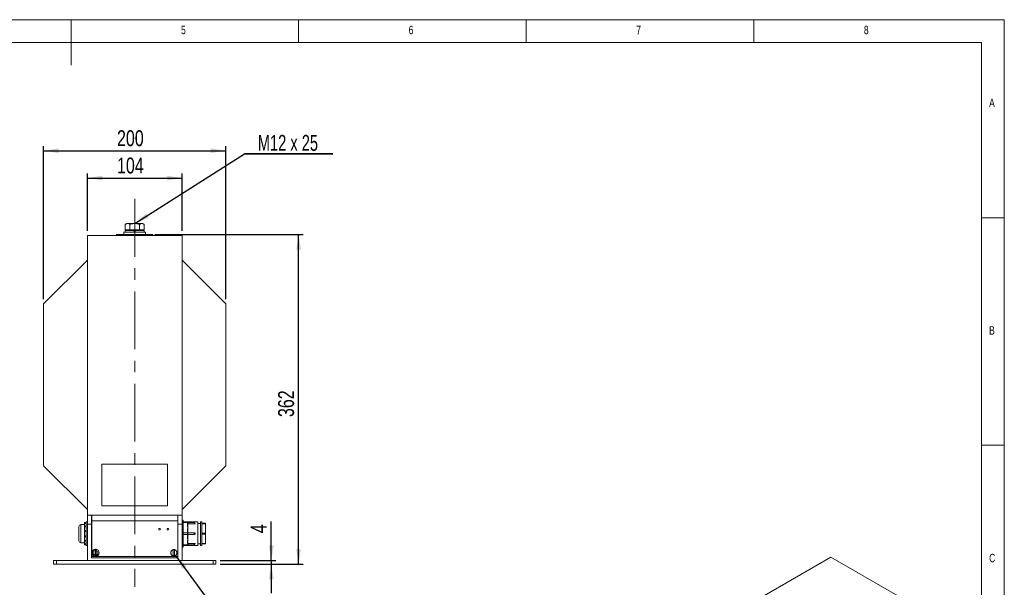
# Model space of a CAD drawing. Header units: millimetres. Extents: x 5 to 531, y 5 to 292.
# Tile 8 of 9: x 199 to 415, y 167 to 292. Entities that reach past the tile are written whole.
import ezdxf

# ---------------------------------------------------------------- set-up
doc = ezdxf.new("R2010")
doc.units = ezdxf.units.MM
doc.linetypes.add('CENTERX2', pattern=[20.32, 12.7, -2.54, 2.54, -2.54])
doc.layers.add('HLADINA0', color=7, linetype='Continuous')
doc.styles.add('SLDTEXTSTYLE0', font='TXT', dxfattribs={"width": 0.75})
doc.styles.add('SLDTEXTSTYLE9', font='TXT', dxfattribs={"width": 0.6875})
doc.dimstyles.new('SLDDIMSTYLE0', dxfattribs={"dimtxt": 3.5, "dimasz": 3.302, "dimexe": 0, "dimexo": 0.0625, "dimgap": 0.875, "dimtad": 1, "dimlfac": 5, "dimrnd": 1e-09, "dimzin": 12, "dimdsep": 46, "dimtxsty": 'SLDTEXTSTYLE0', "dimsah": 1, "dimcen": 0.09, "dimadec": 0, "dimazin": 3, "dimtfac": 1, "dimtofl": 0, "dimtmove": 0, "dimatfit": 3, "dimfxl": 1, "dimfrac": 2, "dimtolj": 1, "dimtzin": 12, "dimarcsym": 0})
doc.dimstyles.new('SLDDIMSTYLE1', dxfattribs={"dimtxt": 3.5, "dimasz": 3.302, "dimexe": 0, "dimexo": 0.0625, "dimgap": 0.875, "dimtad": 1, "dimlfac": 5, "dimrnd": 1e-09, "dimzin": 12, "dimdsep": 46, "dimtxsty": 'SLDTEXTSTYLE0', "dimsah": 1, "dimcen": 0.09, "dimadec": 0, "dimazin": 3, "dimtfac": 1, "dimtmove": 0, "dimatfit": 0, "dimfxl": 1, "dimfrac": 2, "dimtolj": 1, "dimtzin": 12, "dimarcsym": 0})
doc.dimstyles.new('SLDDIMSTYLE2', dxfattribs={"dimtxt": 0.18, "dimasz": 3.302, "dimexe": 0, "dimexo": 0.0625, "dimgap": 0, "dimtad": 0, "dimtih": 1, "dimtoh": 1, "dimdec": 0, "dimrnd": 1e-09, "dimzin": 0, "dimdsep": 46, "dimtxsty": 'Standard', "dimsah": 1, "dimcen": 0.09, "dimadec": 0, "dimazin": 0, "dimtfac": 3.302, "dimtdec": 0, "dimtofl": 0, "dimtmove": 0, "dimatfit": 3, "dimfxl": 1, "dimfrac": 2, "dimtolj": 1, "dimtzin": 0, "dimarcsym": 0})

# ---------------------------------------------------------------- blocks, each defined once
blk = doc.blocks.new('_D_12')
at = {"layer": 'HLADINA0'}
for p, q in [((253.99, 173.19), (253.99, 181.76)), ((242.79, 173.19), (254.99, 173.19)), ((253.99, 173.19), (253.99, 172.39)), ((242.79, 172.39), (254.99, 172.39)), ((253.99, 172.39), (253.99, 166.04))]:
    blk.add_line(p, q, dxfattribs=at)
for points in [[(253.99, 173.19), (254.5, 176.49), (253.48, 176.49)], [(253.99, 172.39), (253.48, 169.09), (254.5, 169.09)]]:
    blk.add_solid(points, dxfattribs=at)
at = {"layer": 'HLADINA0', "insert": (249.48, 179.18), "char_height": 3.5, "attachment_point": 1, "rotation": 90, "style": 'SLDTEXTSTYLE0'}
blk.add_mtext('4', dxfattribs=at)
blk = doc.blocks.new('_D_13')
at = {"layer": 'HLADINA0'}
for p, q in [((228.39, 244.79), (260.99, 244.79)), ((259.99, 172.39), (259.99, 244.79)), ((242.79, 172.39), (260.99, 172.39))]:
    blk.add_line(p, q, dxfattribs=at)
for points in [[(259.99, 244.79), (259.48, 241.49), (260.5, 241.49)], [(259.99, 172.39), (260.5, 175.69), (259.48, 175.69)]]:
    blk.add_solid(points, dxfattribs=at)
at = {"layer": 'HLADINA0', "insert": (255.48, 204.71), "char_height": 3.5, "attachment_point": 1, "rotation": 90, "style": 'SLDTEXTSTYLE0'}
blk.add_mtext('362', dxfattribs=at)
blk = doc.blocks.new('_D_14')
at = {"layer": 'HLADINA0'}
for p, q in [((213.59, 245.59), (213.59, 258.21)), ((234.39, 245.59), (234.39, 258.21)), ((213.59, 257.21), (234.39, 257.21))]:
    blk.add_line(p, q, dxfattribs=at)
for points in [[(213.59, 257.21), (216.89, 256.7), (216.89, 257.72)], [(234.39, 257.21), (231.09, 257.72), (231.09, 256.7)]]:
    blk.add_solid(points, dxfattribs=at)
at = {"layer": 'HLADINA0', "insert": (220.11, 261.72), "char_height": 3.5, "attachment_point": 1, "style": 'SLDTEXTSTYLE0'}
blk.add_mtext('104', dxfattribs=at)
blk = doc.blocks.new('_D_15')
at = {"layer": 'HLADINA0'}
for p, q in [((203.99, 230.59), (203.99, 264.21)), ((243.99, 230.59), (243.99, 264.21)), ((203.99, 263.21), (243.99, 263.21))]:
    blk.add_line(p, q, dxfattribs=at)
for points in [[(203.99, 263.21), (207.29, 262.7), (207.29, 263.72)], [(243.99, 263.21), (240.69, 263.72), (240.69, 262.7)]]:
    blk.add_solid(points, dxfattribs=at)
at = {"layer": 'HLADINA0', "insert": (220.11, 267.72), "char_height": 3.5, "attachment_point": 1, "style": 'SLDTEXTSTYLE0'}
blk.add_mtext('200', dxfattribs=at)
blk = doc.blocks.new('SW_NOTE_5')
at = {"layer": 'HLADINA0', "color": 0}
for p, q in [((0, 0), (19.39, 0)), ((19.39, 0), (0, 0)), ((0, 0), (19.39, 0)), ((19.39, 0), (0, 0)), ((0, 0), (19.39, 0)), ((19.39, 0), (0, 0))]:
    blk.add_line(p, q, dxfattribs=at)
at = {"layer": 'HLADINA0', "color": 0, "insert": (9.5, 4.16), "char_height": 3.5, "attachment_point": 2, "style": 'SLDTEXTSTYLE9'}
blk.add_mtext('M12 x 25', dxfattribs=at)

msp = doc.modelspace()

# ---------------------------------------------------------------- linework, layer by layer
at = {"color": 7, "linetype": 'Continuous', "lineweight": 0}
for p, q in [((415, 292), (5, 292)), ((210, 292), (210, 282)), ((260, 287), (260, 292)), ((310, 292), (310, 287)), ((360, 287), (360, 292)), ((415, 5), (415, 292)), ((410, 287), (10, 287)), ((410, 287), (410, 10)), ((415, 248.5), (410, 248.5)), ((410, 198.5), (415, 198.5))]:
    msp.add_line(p, q, dxfattribs=at)
at = {"color": 7, "linetype": 'Continuous', "lineweight": 15}
for p, q in [((222.1893, 247.2072), (221.9109, 247.0465)), ((221.9109, 245.8272), (221.9109, 247.0465)), ((222.4305, 247.2072), (222.1893, 247.2072)), ((223.9893, 247.2072), (222.4305, 247.2072)), ((222.9501, 245.8272), (222.9501, 247.0465)), ((223.9893, 247.2072), (225.5482, 247.2072)), ((225.0285, 245.8272), (225.0285, 247.0465)), ((225.7893, 247.2072), (225.5482, 247.2072)), ((226.0678, 247.0465), (225.7893, 247.2072)), ((226.0678, 245.8272), (226.0678, 247.0465)), ((234.3893, 244.5872), (213.5893, 244.5872)), ((213.5893, 244.5872), (213.5893, 183.1872)), ((220.5893, 244.6872), (219.9893, 244.6872)), ((219.9893, 244.5872), (219.9893, 244.6872)), ((220.0893, 244.7872), (220.5893, 244.7872)), ((220.5893, 244.6872), (220.5893, 244.7872)), ((220.5893, 244.7872), (227.3893, 244.7872)), ((227.3893, 244.6872), (220.5893, 244.6872)), ((220.5893, 244.6872), (220.5893, 244.5872)), ((221.5893, 245.2872), (221.5893, 244.7872)), ((223.9893, 245.2872), (221.5893, 245.2872)), ((221.8793, 245.7072), (221.8793, 245.2872)), ((223.8843, 245.7072), (221.8793, 245.7072)), ((222.4305, 245.8272), (221.9109, 245.8272)), ((222.1893, 245.8272), (222.1893, 245.7072)), ((222.9501, 245.8272), (222.4305, 245.8272)), ((223.9893, 245.8272), (222.9501, 245.8272)), ((223.8843, 245.7072), (223.8843, 245.2872)), ((224.0943, 245.7072), (223.8843, 245.7072)), ((224.0943, 245.5872), (223.8843, 245.5872)), ((225.0285, 245.8272), (223.9893, 245.8272)), ((226.3893, 245.2872), (223.9893, 245.2872)), ((224.0943, 245.2872), (224.0943, 245.7072)), ((226.0993, 245.7072), (224.0943, 245.7072)), ((225.5482, 245.8272), (225.0285, 245.8272)), ((226.0678, 245.8272), (225.5482, 245.8272)), ((225.7893, 245.7072), (225.7893, 245.8272)), ((226.0993, 245.2872), (226.0993, 245.7072)), ((226.3893, 244.7872), (226.3893, 245.2872)), ((227.3893, 244.7872), (227.8893, 244.7872)), ((227.3893, 244.6872), (227.3893, 244.7872)), ((227.9893, 244.6872), (227.3893, 244.6872)), ((227.3893, 244.5872), (227.3893, 244.6872)), ((227.9893, 244.6872), (227.9893, 244.5872)), ((234.3893, 244.5872), (234.3893, 183.1872)), ((234.4113, 244.2872), (234.3893, 244.2872)), ((234.4113, 244.2872), (234.4113, 239.2872)), ((234.4313, 242.8645), (234.4113, 242.8645)), ((234.4313, 242.8372), (234.4113, 242.8372)), ((234.4313, 240.7372), (234.4313, 242.8372)), ((234.4313, 240.7372), (234.4113, 240.7372)), ((234.4313, 240.7328), (234.4113, 240.7328)), ((203.9893, 229.5872), (213.5893, 239.1872)), ((234.3893, 239.2872), (234.4113, 239.2872)), ((234.3893, 239.1872), (243.9893, 229.5872)), ((203.9893, 193.9872), (203.9893, 229.5872)), ((243.9893, 229.5872), (243.9893, 193.9872)), ((213.5893, 184.3872), (203.9893, 193.9872)), ((231.1893, 194.3872), (216.7893, 194.3872)), ((216.7893, 194.3872), (216.7893, 185.1872)), ((231.1893, 185.1872), (231.1893, 194.3872)), ((243.9893, 193.9872), (234.3893, 184.3872)), ((216.7893, 185.1872), (231.1893, 185.1872)), ((213.5893, 181.6872), (213.3293, 181.6872)), ((213.3293, 181.6872), (213.3293, 176.4872)), ((213.5893, 183.1872), (214.4893, 183.1872)), ((213.5893, 181.1872), (213.5893, 183.1872)), ((214.4893, 183.1872), (214.4893, 181.1872)), ((214.4893, 183.1872), (214.5493, 183.1872)), ((214.4893, 182.3872), (214.5493, 182.3872)), ((214.5493, 183.1872), (233.4293, 183.1872)), ((214.5493, 181.8872), (214.5493, 183.1872)), ((214.5493, 174.0872), (214.5493, 181.8872)), ((214.5493, 181.8872), (233.4293, 181.8872)), ((233.4293, 181.8872), (233.4293, 183.1872)), ((233.4293, 183.1872), (233.4893, 183.1872)), ((233.4293, 182.3872), (233.4893, 182.3872)), ((233.4293, 174.0872), (233.4293, 181.8872)), ((233.4893, 183.1872), (234.3893, 183.1872)), ((233.4893, 181.1872), (233.4893, 183.1872)), ((234.3893, 183.1872), (234.3893, 181.1872)), ((234.6693, 182.0872), (234.3893, 182.0872)), ((234.6693, 182.0872), (234.6693, 176.0872)), ((235.5693, 181.6853), (234.6693, 181.6853)), ((235.5693, 181.5121), (235.5693, 181.6853)), ((237.8693, 181.6853), (235.6693, 181.6853)), ((235.6693, 181.6853), (235.6693, 181.5853)), ((237.8693, 181.6853), (237.8693, 176.4891)), ((211.7293, 177.4872), (211.7293, 180.6872)), ((212.9293, 181.0872), (212.1293, 181.0872)), ((212.1293, 181.0872), (212.1293, 177.0872)), ((213.3293, 181.5735), (212.9293, 181.5735)), ((212.9293, 181.3074), (212.9293, 181.5735)), ((213.3293, 181.3074), (212.9293, 181.3074)), ((212.9293, 180.7115), (212.9293, 181.3074)), ((213.3293, 180.7115), (212.9293, 180.7115)), ((212.9293, 180.7115), (212.9293, 180.5711)), ((213.3293, 180.5803), (212.9293, 180.5803)), ((212.9293, 179.7519), (212.9293, 180.5803)), ((213.3293, 179.7519), (212.9293, 179.7519)), ((212.9293, 179.7519), (212.9293, 179.5601)), ((212.9293, 179.5601), (213.3293, 179.5601)), ((212.9293, 178.6143), (212.9293, 179.5601)), ((214.4893, 181.1872), (213.5893, 181.1872)), ((213.5893, 173.1872), (213.5893, 181.1872)), ((214.4893, 181.1872), (214.4893, 173.7872)), ((214.5493, 181.1872), (214.4893, 181.1872)), ((233.4893, 181.1872), (233.4293, 181.1872)), ((233.4893, 173.7872), (233.4893, 181.1872)), ((234.3893, 181.1872), (233.4893, 181.1872)), ((234.3893, 181.1872), (234.3893, 173.1872)), ((235.5693, 181.5121), (234.6693, 181.5121)), ((235.5693, 181.0045), (235.5693, 181.5121)), ((235.5693, 179.2604), (235.5693, 179.768)), ((235.6693, 181.5853), (235.6693, 181.4389)), ((237.0693, 181.5372), (235.6693, 181.5372)), ((235.6693, 181.4389), (235.6693, 180.9545)), ((235.6693, 181.2306), (237.0693, 181.2306)), ((235.6693, 180.9545), (235.6693, 180.3863)), ((235.6693, 180.3863), (235.6693, 179.718)), ((235.6693, 179.718), (235.6693, 179.2336)), ((237.0693, 181.2306), (237.0693, 181.5372)), ((238.4693, 181.2872), (237.8693, 181.2872)), ((238.7693, 181.6584), (238.4693, 181.6584)), ((238.4693, 179.0872), (238.4693, 181.6584)), ((238.7693, 181.356), (238.7693, 181.6584)), ((238.7693, 181.3572), (239.5293, 181.3572)), ((238.7693, 181.3519), (238.7693, 181.356)), ((238.7693, 181.3139), (238.7693, 181.3519)), ((239.5293, 181.3519), (238.7693, 181.3519)), ((238.7693, 181.276), (238.7693, 181.3139)), ((238.7693, 181.2694), (238.7693, 181.276)), ((238.7693, 181.276), (239.5293, 181.276)), ((238.7693, 179.1738), (238.7693, 181.2694)), ((239.5293, 181.2613), (238.7693, 181.2613)), ((239.5293, 181.3572), (239.5293, 181.3519)), ((239.5293, 181.276), (239.5293, 181.3519)), ((239.5293, 181.276), (239.5293, 181.2613)), ((239.5293, 179.1831), (239.5293, 181.2613)), ((239.5693, 181.3172), (239.5693, 181.2413)), ((239.5693, 181.2413), (239.5693, 179.1631)), ((213.3293, 178.6143), (212.9293, 178.6143)), ((212.9293, 178.6143), (212.9293, 178.4225)), ((212.9293, 178.4225), (213.3293, 178.4225)), ((212.9293, 177.5941), (212.9293, 178.4225)), ((212.9293, 177.6034), (212.9293, 177.463)), ((212.9293, 177.5941), (213.3293, 177.5941)), ((212.9293, 177.463), (213.3293, 177.463)), ((212.9293, 176.8671), (212.9293, 177.463)), ((235.5693, 179.2604), (234.6693, 179.2604)), ((235.5693, 178.914), (234.6693, 178.914)), ((235.5693, 178.914), (235.5693, 179.2604)), ((235.5693, 178.4064), (235.5693, 178.914)), ((237.0693, 179.2872), (235.6693, 179.2872)), ((235.6693, 179.2336), (235.6693, 178.9408)), ((235.6693, 178.9408), (235.6693, 178.4564)), ((235.6693, 178.8872), (237.0693, 178.8872)), ((235.6693, 178.4564), (235.6693, 177.7882)), ((235.6693, 177.7882), (235.6693, 177.22)), ((237.0693, 179.2872), (237.0693, 179.2871)), ((237.0693, 178.8872), (237.0693, 179.2872)), ((237.0693, 178.8874), (237.0693, 178.8872)), ((238.4693, 176.5161), (238.4693, 179.0872)), ((238.7693, 179.1831), (239.5293, 179.1831)), ((238.7693, 179.1631), (238.7693, 179.1738)), ((239.5293, 179.1631), (238.7693, 179.1631)), ((238.7693, 179.0872), (238.7693, 179.1631)), ((238.7693, 179.0113), (238.7693, 179.0872)), ((238.7693, 179.0113), (239.5293, 179.0113)), ((238.7693, 179.0006), (238.7693, 179.0113)), ((238.7693, 176.9051), (238.7693, 179.0006)), ((239.5293, 178.9913), (238.7693, 178.9913)), ((239.5293, 179.1831), (239.5293, 179.1631)), ((239.5293, 179.0113), (239.5293, 179.1631)), ((239.5693, 179.1631), (239.5293, 179.1631)), ((239.5293, 179.0113), (239.5693, 179.0113)), ((239.5293, 179.0113), (239.5293, 178.9913)), ((239.5293, 176.9131), (239.5293, 178.9913)), ((239.5693, 179.1631), (239.5693, 179.0113)), ((239.5693, 179.0113), (239.5693, 176.9331)), ((212.1293, 177.0872), (212.9293, 177.0872)), ((212.9293, 176.8671), (213.3293, 176.8671)), ((212.9293, 176.601), (212.9293, 176.8671)), ((212.9293, 176.601), (213.3293, 176.601)), ((213.3293, 176.4872), (213.5893, 176.4872)), ((215.2693, 175.4118), (215.2693, 174.3627)), ((215.5093, 174.3627), (215.5093, 175.4118)), ((232.4693, 174.2382), (232.4693, 175.5362)), ((232.7093, 174.2382), (232.7093, 175.5362)), ((234.3893, 176.0872), (234.6693, 176.0872)), ((235.5693, 176.6624), (234.6693, 176.6624)), ((235.5693, 176.4891), (234.6693, 176.4891)), ((235.5693, 176.6624), (235.5693, 177.17)), ((235.5693, 176.4891), (235.5693, 176.6624)), ((235.6693, 177.22), (235.6693, 176.7356)), ((237.0693, 176.9438), (235.6693, 176.9438)), ((235.6693, 176.7356), (235.6693, 176.5891)), ((235.6693, 176.6372), (237.0693, 176.6372)), ((235.6693, 176.5891), (235.6693, 176.4891)), ((235.6693, 176.4891), (237.8693, 176.4891)), ((237.0693, 176.6372), (237.0693, 176.9438)), ((237.8693, 176.8872), (238.4693, 176.8872)), ((238.4693, 176.5161), (238.7693, 176.5161)), ((238.7693, 176.9131), (239.5293, 176.9131)), ((238.7693, 176.8985), (238.7693, 176.9051)), ((239.5293, 176.8985), (238.7693, 176.8985)), ((238.7693, 176.8605), (238.7693, 176.8985)), ((238.7693, 176.8226), (238.7693, 176.8605)), ((238.7693, 176.8226), (239.5293, 176.8226)), ((238.7693, 176.8185), (238.7693, 176.8226)), ((238.7693, 176.5161), (238.7693, 176.8185)), ((239.5293, 176.8172), (238.7693, 176.8172)), ((239.5293, 176.9131), (239.5293, 176.8985)), ((239.5293, 176.8226), (239.5293, 176.8985)), ((239.5293, 176.8226), (239.5293, 176.8172)), ((239.5693, 176.9331), (239.5693, 176.8572)), ((206.1893, 172.3872), (206.1893, 173.1872)), ((206.1893, 173.1872), (206.7893, 173.1872)), ((206.7893, 173.1872), (206.7893, 172.3872)), ((206.7893, 173.1872), (213.5893, 173.1872)), ((234.3893, 173.1872), (213.5893, 173.1872)), ((214.4893, 173.7872), (233.4893, 173.7872)), ((214.5493, 174.0872), (233.4293, 174.0872)), ((234.3893, 173.1872), (241.1893, 173.1872)), ((241.1893, 172.3872), (241.1893, 173.1872)), ((241.1893, 173.1872), (241.7893, 173.1872)), ((241.7893, 173.1872), (241.7893, 172.3872)), ((376.8858, 173.9402), (331.2067, 147.5702)), ((391.5936, 165.4495), (376.8858, 173.9402)), ((206.7893, 172.3872), (206.1893, 172.3872)), ((206.7893, 172.3872), (241.1893, 172.3872)), ((241.7893, 172.3872), (241.1893, 172.3872))]:
    msp.add_line(p, q, dxfattribs=at)
at = {"color": 7, "linetype": 'Continuous', "lineweight": 15, "flags": 128}
for points in [[(235.5693, 181.0045), (235.5888, 181.0035), (235.6076, 181.0007), (235.6249, 180.9961), (235.64, 180.9899), (235.6525, 180.9823), (235.6617, 180.9736), (235.6674, 180.9642), (235.6693, 180.9545)], [(235.5693, 179.768), (235.5888, 179.7671), (235.6076, 179.7642), (235.6249, 179.7596), (235.64, 179.7534), (235.6525, 179.7458), (235.6617, 179.7372), (235.6674, 179.7278), (235.6693, 179.718)], [(239.5693, 181.2413), (239.5685, 181.2452), (239.5663, 181.249), (239.5626, 181.2525), (239.5576, 181.2555), (239.5515, 181.258), (239.5446, 181.2598), (239.5371, 181.261), (239.5293, 181.2613)], [(235.5693, 178.4064), (235.5888, 178.4074), (235.6076, 178.4102), (235.6249, 178.4148), (235.64, 178.4211), (235.6525, 178.4286), (235.6617, 178.4373), (235.6674, 178.4467), (235.6693, 178.4564)], [(239.5293, 179.1831), (239.5371, 179.1827), (239.5446, 179.1816), (239.5515, 179.1797), (239.5576, 179.1773), (239.5626, 179.1742), (239.5663, 179.1708), (239.5685, 179.167), (239.5693, 179.1631)], [(239.5693, 179.0113), (239.5685, 179.0074), (239.5663, 179.0037), (239.5626, 179.0002), (239.5576, 178.9972), (239.5515, 178.9947), (239.5446, 178.9929), (239.5371, 178.9917), (239.5293, 178.9913)], [(235.6693, 177.22), (235.6674, 177.2102), (235.6617, 177.2008), (235.6525, 177.1922), (235.64, 177.1846), (235.6249, 177.1784), (235.6076, 177.1738), (235.5888, 177.1709), (235.5693, 177.17)], [(239.5293, 176.9131), (239.5371, 176.9135), (239.5446, 176.9146), (239.5515, 176.9165), (239.5576, 176.919), (239.5626, 176.922), (239.5663, 176.9255), (239.5685, 176.9292), (239.5693, 176.9331)]]:
    msp.add_lwpolyline(points, dxfattribs=at)
at = {"color": 7, "linetype": 'Continuous', "lineweight": 15}
for centre, radius in [((229.4493, 180.0672), 0.19), ((231.2893, 180.0672), 0.19), ((215.3893, 174.8872), 0.8), ((215.3893, 174.8872), 0.7772)]:
    msp.add_circle(centre, radius, dxfattribs=at)
for centre, radius, start, end in [((220.0893, 244.6872), 0.1, 90, 180), ((227.8893, 244.6872), 0.1, 0, 90), ((235.5693, 181.5853), 0.1, 0, 90), ((212.1293, 180.6872), 0.4, 90, 180), ((237.0693, 181.3372), 0.2, 0, 90), ((239.5293, 181.3172), 0.04, 0, 90), ((239.5318, 181.3143), 0.0376, 4.402326, 93.809875), ((239.5318, 181.2385), 0.0376, 4.397705, 93.814495), ((212.1293, 177.4872), 0.4, 180, 270), ((215.3893, 174.8872), 0.5381, 102.886045, 257.113955), ((215.3893, 174.8872), 0.7747, 81.089419, 98.910581), ((215.3893, 174.8872), 0.5381, 282.886045, 77.113955), ((232.5893, 174.8872), 0.7, 99.87089, 260.12911), ((232.5893, 174.8872), 0.66, 100.475682, 259.524318), ((232.5893, 174.8872), 0.7, 80.12911, 99.87089), ((232.5893, 174.8872), 0.7, 279.87089, 80.12911), ((232.5893, 174.8872), 0.66, 280.475682, 79.524318), ((235.5693, 176.5891), 0.1, 270, 0), ((237.0693, 176.8372), 0.2, 270, 0), ((239.5318, 176.936), 0.0376, 266.190125, 355.597674), ((239.5318, 176.8601), 0.0376, 266.185766, 355.597155), ((239.5293, 176.8572), 0.04, 270, 0), ((215.3893, 174.8872), 0.7747, 261.089419, 278.910581), ((232.5893, 174.8872), 0.7, 260.12911, 279.87089)]:
    msp.add_arc(centre, radius, start, end, dxfattribs=at)
for centre, ratio, start_param, end_param in [((235.5693, 181.4389), 0.73205081, 0, 1.57079633), ((235.5693, 179.2336), 0.26794919, 0, 1.57079633), ((235.5693, 178.9408), 0.26794919, 4.71238898, 6.28318531), ((235.5693, 176.7356), 0.73205081, 4.71238898, 6.28318531)]:
    msp.add_ellipse(centre, major_axis=(0.1, 0), ratio=ratio, start_param=start_param, end_param=end_param, dxfattribs=at)
for points, knots in [([(221.9109, 247.0465), (221.9952, 247.0914), (222.1656, 247.1821), (222.3416, 247.1988), (222.4305, 247.2072)], [0, 0, 0, 0, 0.495458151, 1, 1, 1, 1]), ([(222.4305, 247.2072), (222.4428, 247.207), (222.5361, 247.2056), (222.7119, 247.1705), (222.8702, 247.088), (222.9501, 247.0465)], [0, 0, 0, 0, 0.07008968, 0.53078359, 1, 1, 1, 1]), ([(222.9501, 247.0465), (223.0165, 247.0651), (223.3548, 247.1601), (223.7066, 247.1862), (223.9893, 247.2072)], [0, 0, 0, 0, 0.19635281, 1, 1, 1, 1]), ([(223.9893, 247.2072), (224.0668, 247.2056), (224.4184, 247.1984), (224.7613, 247.113), (225.0285, 247.0465)], [0, 0, 0, 0, 0.22036397, 1, 1, 1, 1]), ([(225.0285, 247.0465), (225.1129, 247.0914), (225.2833, 247.1821), (225.4593, 247.1988), (225.5482, 247.2072)], [0, 0, 0, 0, 0.495458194, 1, 1, 1, 1]), ([(225.5482, 247.2072), (225.5605, 247.207), (225.6538, 247.2056), (225.8296, 247.1705), (225.9879, 247.088), (226.0678, 247.0465)], [0, 0, 0, 0, 0.07009087, 0.5307848, 1, 1, 1, 1]), ([(235.6693, 180.3863), (235.669, 180.3875), (235.6349, 180.5351), (235.5829, 180.7396), (235.5723, 180.9467), (235.5693, 181.0045)], [0, 0, 0, 0, 0.00619419, 0.722370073, 1, 1, 1, 1]), ([(235.5693, 179.768), (235.5723, 179.8259), (235.5829, 180.0329), (235.6349, 180.2374), (235.669, 180.385), (235.6693, 180.3863)], [0, 0, 0, 0, 0.27763034, 0.99380378, 1, 1, 1, 1]), ([(237.2693, 181.3372), (237.2671, 181.3259), (237.2627, 181.3031), (237.2284, 181.2711), (237.1778, 181.2462), (237.1215, 181.2326), (237.0842, 181.2312), (237.0693, 181.2306)], [0, 0, 0, 0, 0.21418599, 0.42836918, 0.64276831, 0.85741854, 1, 1, 1, 1]), ([(235.6693, 177.7882), (235.669, 177.7895), (235.6349, 177.937), (235.5829, 178.1416), (235.5723, 178.3486), (235.5693, 178.4064)], [0, 0, 0, 0, 0.0061962, 0.72237063, 1, 1, 1, 1]), ([(235.5693, 177.17), (235.5723, 177.2278), (235.5829, 177.4348), (235.6349, 177.6394), (235.669, 177.7869), (235.6693, 177.7882)], [0, 0, 0, 0, 0.2776309, 0.9938093, 1, 1, 1, 1]), ([(237.0693, 179.2871), (237.0918, 179.2849), (237.1367, 179.2805), (237.1967, 179.2461), (237.2419, 179.1954), (237.2659, 179.1392), (237.2683, 179.102), (237.2693, 179.0872)], [0, 0, 0, 0, 0.214583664, 0.429166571, 0.643822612, 0.858430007, 1, 1, 1, 1]), ([(237.2693, 179.0872), (237.2671, 179.0648), (237.2627, 179.0199), (237.2284, 178.9601), (237.1778, 178.9149), (237.1215, 178.8908), (237.0842, 178.8884), (237.0693, 178.8874)], [0, 0, 0, 0, 0.21418994, 0.42837086, 0.64276572, 0.85741961, 1, 1, 1, 1]), ([(215.2693, 175.6526), (215.2693, 175.6504), (215.2693, 175.6425), (215.2693, 175.612), (215.2693, 175.5532), (215.2693, 175.483), (215.2693, 175.4338), (215.2693, 175.4118)], [0, 0, 0, 0, 0.095168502, 0.33018453, 0.566370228, 0.805131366, 1, 1, 1, 1]), ([(215.5093, 175.4118), (215.5093, 175.4141), (215.5093, 175.4449), (215.5093, 175.504), (215.5093, 175.5765), (215.5093, 175.6309), (215.5093, 175.6454), (215.5093, 175.6526)], [0, 0, 0, 0, 0.02039947, 0.27337745, 0.52041458, 0.76213363, 1, 1, 1, 1]), ([(232.4693, 175.5769), (232.4693, 175.5764), (232.4693, 175.5755), (232.4693, 175.5687), (232.4693, 175.5586), (232.4693, 175.5472), (232.4693, 175.5394), (232.4693, 175.5362)], [0, 0, 0, 0, 0.21059221, 0.42113808, 0.63299542, 0.84790292, 1, 1, 1, 1]), ([(232.7093, 175.5362), (232.7093, 175.5408), (232.7093, 175.5501), (232.7093, 175.5624), (232.7093, 175.5716), (232.7093, 175.5762), (232.7093, 175.5767), (232.7093, 175.5769)], [0, 0, 0, 0, 0.21911123, 0.43825488, 0.65553232, 0.86951056, 1, 1, 1, 1]), ([(237.0693, 176.9438), (237.0918, 176.9426), (237.1367, 176.9401), (237.1967, 176.9208), (237.2419, 176.8931), (237.2659, 176.8634), (237.2683, 176.8447), (237.2693, 176.8372)], [0, 0, 0, 0, 0.21458686, 0.42916949, 0.64382528, 0.85843784, 1, 1, 1, 1]), ([(215.2693, 174.3627), (215.2693, 174.3413), (215.2693, 174.2918), (215.2693, 174.2295), (215.2693, 174.1746), (215.2693, 174.1376), (215.2693, 174.1265), (215.2693, 174.1218)], [0, 0, 0, 0, 0.18864427, 0.43742232, 0.59167216, 0.82803327, 1, 1, 1, 1]), ([(215.5093, 174.1218), (215.5093, 174.1226), (215.5093, 174.1282), (215.5093, 174.1463), (215.5093, 174.1887), (215.5093, 174.2459), (215.5093, 174.3108), (215.5093, 174.3503), (215.5093, 174.3627)], [0, 0, 0, 0, 0.0346778, 0.26956027, 0.40858149, 0.64977362, 0.89083568, 1, 1, 1, 1]), ([(232.4693, 174.2382), (232.4693, 174.2336), (232.4693, 174.2243), (232.4693, 174.212), (232.4693, 174.2029), (232.4693, 174.1982), (232.4693, 174.1978), (232.4693, 174.1976)], [0, 0, 0, 0, 0.21906579, 0.43825192, 0.65553051, 0.86950988, 1, 1, 1, 1]), ([(232.7093, 174.1976), (232.7093, 174.198), (232.7093, 174.1989), (232.7093, 174.2057), (232.7093, 174.2158), (232.7093, 174.2273), (232.7093, 174.235), (232.7093, 174.2382)], [0, 0, 0, 0, 0.21059221, 0.42113808, 0.63299542, 0.84790292, 1, 1, 1, 1])]:
    msp.add_open_spline(points, degree=3, knots=knots, dxfattribs=at)
at = {"layer": 'HLADINA0', "linetype": 'CENTERX2', "lineweight": 0}
msp.add_line((223.9893, 252.639), (223.9893, 167.3934), dxfattribs=at)

# ---------------------------------------------------------------- block references
at = {"layer": 'HLADINA0'}
msp.add_blockref('SW_NOTE_5', (248.1398, 262.5325), dxfattribs=at)

# ---------------------------------------------------------------- texts
at = {"color": 7, "linetype": 'Continuous', "lineweight": 0, "char_height": 1.8521, "attachment_point": 1, "style": 'SLDTEXTSTYLE0'}
for s, insert in [('5', (234.1667, 290.668)), ('6', (284.1667, 290.668)), ('7', (334.1667, 290.668)), ('8', (384.1667, 290.668)), ('A', (411.6667, 274.668)), ('B', (411.6667, 224.668)), ('C', (411.6667, 174.668))]:
    msp.add_mtext(s, dxfattribs=dict(at, insert=insert))

# ---------------------------------------------------------------- dimensions: what is measured, and where the dimension line sits
at = {"layer": 'HLADINA0'}
for base, p1, p2, picture, middle in [((243.9893, 263.2072), (203.9893, 229.5872), (243.9893, 229.5872), '_D_15', (223.9893, 263.2072)), ((234.3893, 257.2072), (213.5893, 244.5872), (234.3893, 244.5872), '_D_14', (223.9893, 257.2072))]:
    dim = msp.add_linear_dim(base=base, p1=p1, p2=p2, dimstyle='SLDDIMSTYLE0', dxfattribs=at)
    dim.commit()
    dim.dimension.update_dxf_attribs({"geometry": picture, "text_midpoint": middle, "dimtype": 160})
for base, p1, p2, dimstyle, picture, middle in [((259.9893, 244.7872), (241.7893, 172.3872), (227.3893, 244.7872), 'SLDDIMSTYLE0', '_D_13', (259.9893, 208.5872)), ((253.9893, 172.3872), (241.7893, 173.1872), (241.7893, 172.3872), 'SLDDIMSTYLE1', '_D_12', (253.9893, 180.4697))]:
    dim = msp.add_linear_dim(base=base, p1=p1, p2=p2, angle=90, dimstyle=dimstyle, dxfattribs=at)
    dim.commit()
    dim.dimension.update_dxf_attribs({"geometry": picture, "text_midpoint": middle, "dimtype": 160})

# ---------------------------------------------------------------- leaders
for points in [[(223.9893, 247.2072), (248.1398, 262.5325)], [(232.9597, 174.2932), (252.4239, 147.6888)]]:
    msp.add_leader(points, dimstyle='SLDDIMSTYLE2', dxfattribs=at)

doc.saveas('drawing.dxf')
